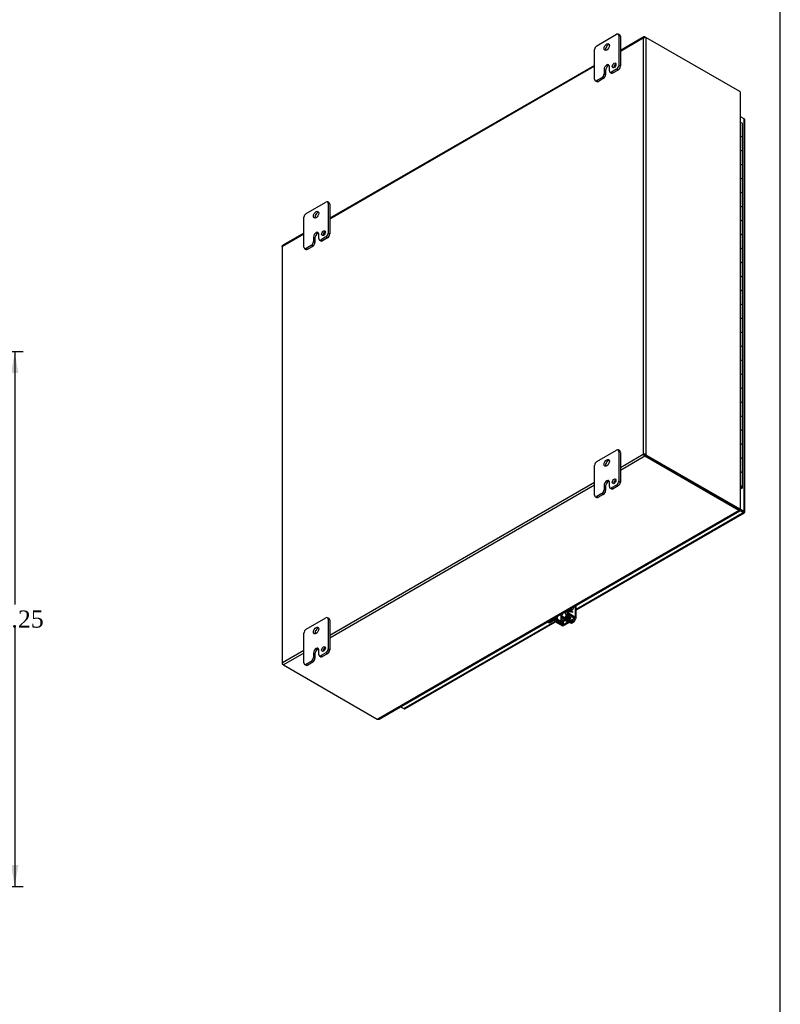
# Model space of a CAD drawing. Header units: inches. Extents: x 1 to 240, y -1 to 159.
# Tile 74 of 77: x 195 to 240, y 58 to 115. Entities that reach past the tile are written whole.
import ezdxf
from ezdxf.enums import TextEntityAlignment as Align

# ---------------------------------------------------------------- set-up
doc = ezdxf.new("R2010")
doc.units = ezdxf.units.IN
doc.header["$MEASUREMENT"] = 0
for name, color, linetype in [('COM42667', 7, 'Continuous'), ('COM42780', 7, 'Continuous'), ('COM48601', 7, 'Continuous'), ('COM70726-3', 7, 'Continuous'), ('Default', 7, 'Continuous'), ('FET07720', 7, 'Continuous'), ('HNG10620-26B', 7, 'Continuous'), ('HNG10620-26C', 7, 'Continuous'), ('HNG10620-26P', 7, 'Continuous'), ('PKT99', 7, 'Continuous'), ('SCC19011', 7, 'Continuous'), ('SPR20265', 7, 'Continuous'), ('WAF25035', 7, 'Continuous')]:
    doc.layers.add(name, color=color, linetype=linetype)
doc.styles.add('SEACAD_Times_New_Roman', font='times.ttf')
doc.dimstyles.new('HAMMOND_(STH_-_240x160)', dxfattribs={"dimtxt": 1, "dimasz": 1.25, "dimexe": 0.5, "dimexo": 0.5, "dimgap": 0.25, "dimtad": 0, "dimtih": 1, "dimtoh": 1, "dimlfac": 0.125, "dimzin": 0, "dimdsep": 46, "dimtxsty": 'SEACAD_Times_New_Roman', "dimblk1": '_SE_FILLED', "dimblk2": '_SE_FILLED', "dimsah": 1, "dimcen": 0.5, "dimadec": 0, "dimazin": 0, "dimtfac": 0.8, "dimtofl": 0, "dimtmove": 0, "dimatfit": 3, "dimfxl": 1, "dimtolj": 1, "dimtzin": 0, "dimarcsym": 0})

# ---------------------------------------------------------------- blocks, each defined once
blk = doc.blocks.new('SE1')
at = {"layer": 'COM42667', "color": 7, "linetype": 'Continuous'}
for p, q in [((227.299, 80.621), (227.28, 80.632)), ((227.299, 80.594), (227.299, 80.621)), ((227.319, 80.582), (227.299, 80.594)), ((227.319, 80.655), (227.319, 80.635)), ((227.319, 80.655), (227.319, 80.634)), ((227.319, 80.635), (227.399, 80.589)), ((227.319, 80.634), (227.319, 80.635)), ((227.319, 80.634), (227.398, 80.588)), ((227.434, 80.544), (227.319, 80.61)), ((227.319, 80.61), (227.319, 80.582)), ((227.319, 80.609), (227.319, 80.61)), ((227.319, 80.609), (227.319, 80.583)), ((227.399, 80.589), (227.342, 80.668)), ((227.354, 80.675), (227.434, 80.564)), ((227.354, 80.675), (227.433, 80.564)), ((227.398, 80.588), (227.399, 80.589)), ((227.433, 80.564), (227.434, 80.564)), ((227.433, 80.564), (227.433, 80.544)), ((227.434, 80.564), (227.434, 80.544)), ((227.598, 80.288), (227.598, 80.945)), ((227.64, 80.23), (227.64, 80.969)), ((226.492, 80.043), (226.424, 80.004)), ((226.766, 79.807), (226.424, 80.004)), ((226.833, 79.846), (226.492, 80.043)), ((226.833, 79.994), (226.833, 79.846)), ((227.531, 80.21), (226.901, 79.846)), ((226.901, 79.846), (226.901, 80.024)), ((227.598, 80.171), (226.968, 79.807)), ((227.257, 80.485), (227.19, 80.446)), ((227.19, 80.446), (227.531, 80.249)), ((227.257, 80.485), (227.598, 80.288)), ((227.531, 80.249), (227.531, 80.21))]:
    blk.add_line(p, q, dxfattribs=at)
for centre, major_axis, start_param, end_param in [((227.19, 80.548), (0.063, -0.108), 4.489942, 5.497787), ((227.257, 80.587), (-0.062, 0.108), 1.348349, 2.356194), ((226.424, 80.106), (0.063, -0.108), 4.489942, 5.497787), ((226.492, 80.145), (-0.062, 0.108), 1.365726, 2.356194), ((227.216, 80.264), (0.07, 0.122), 3.936158, 4.423993), ((227.497, 80.23), (-0.048, 0), 2.356194, 3.926991), ((227.497, 80.23), (-0.143, 0), 2.356194, 3.926991), ((226.867, 79.866), (-0.143, 0), 0.785398, 2.356194), ((226.867, 79.866), (-0.048, 0), 0.785398, 2.356194)]:
    blk.add_ellipse(centre, major_axis=major_axis, ratio=0.57735, start_param=start_param, end_param=end_param, dxfattribs=at)
at = {"layer": 'COM42780', "color": 7, "linetype": 'Continuous'}
for p, q in [((226.992, 80.595), (226.992, 80.509)), ((227.297, 80.72), (227.034, 80.568)), ((227.034, 80.619), (227.034, 80.568)), ((227.1, 80.529), (227.1, 80.49)), ((227.364, 80.681), (227.101, 80.529)), ((227.364, 80.681), (227.297, 80.72)), ((225.955, 79.997), (226.015, 79.962)), ((226.337, 80.165), (226.073, 80.013)), ((226.073, 80.013), (226.14, 79.974)), ((226.404, 80.126), (226.14, 79.974)), ((226.337, 80.217), (226.337, 80.165)), ((226.679, 80.011), (226.471, 80.127)), ((226.537, 80.332), (226.537, 80.166)), ((226.745, 80.05), (226.537, 80.166)), ((226.745, 80.395), (226.745, 80.05)), ((226.812, 80.356), (226.812, 80.05)), ((227.232, 80.293), (226.812, 80.05)), ((226.858, 80.246), (226.907, 80.217)), ((227.3, 80.254), (226.88, 80.012)), ((227.032, 80.452), (227.233, 80.332)), ((227.1, 80.49), (227.301, 80.37)), ((227.232, 80.332), (227.232, 80.293)), ((227.301, 80.382), (227.301, 80.37)), ((227.341, 80.312), (227.341, 80.359))]:
    blk.add_line(p, q, dxfattribs=at)
for centre, major_axis, start_param, end_param in [((226.955, 80.415), (-0.097, -0.169), 3.658319, 4.036436), ((227.135, 80.509), (0.143, 0), 2.356194, 3.909538), ((227.135, 80.509), (0.048, 0), 2.356194, 3.909538), ((227.297, 80.924), (-0.125, -0.217), 0.785398, 1.512746), ((227.364, 80.885), (0.125, 0.217), 3.926991, 5.122069), ((226.073, 80.217), (0.125, 0.217), 3.199643, 3.926991), ((226.14, 80.178), (0.125, 0.217), 3.141593, 3.926991), ((226.438, 80.107), (0.143, 0), 0.802851, 2.356194), ((226.438, 80.107), (0.048, 0), 0.802851, 2.356194), ((226.778, 80.07), (0.143, 0), 3.944444, 5.497787), ((226.778, 80.07), (0.048, 0), 3.944444, 5.497787), ((226.955, 80.415), (-0.097, -0.169), 5.388342, 6.283185), ((226.955, 80.415), (-0.097, -0.169), 0, 1.937133), ((227.022, 80.376), (0.098, 0.169), 3.906326, 5.072215), ((227.198, 80.312), (-0.048, 0), 2.356194, 3.909538), ((227.198, 80.312), (-0.143, 0), 2.356194, 3.909538)]:
    blk.add_ellipse(centre, major_axis=major_axis, ratio=0.57735, start_param=start_param, end_param=end_param, dxfattribs=at)
at = {"layer": 'COM48601', "color": 7, "linetype": 'Continuous'}
for p, q in [((237.452, 109.386), (237.247, 109.505)), ((237.452, 86.475), (237.452, 109.386)), ((237.484, 86.431), (237.484, 109.342)), ((227.64, 80.751), (237.401, 86.386)), ((227.64, 80.714), (237.455, 86.381)), ((236.92, 86.705), (236.919, 86.705)), ((236.935, 86.696), (236.935, 86.696)), ((237.181, 86.573), (237.401, 86.445)), ((237.401, 86.445), (237.181, 86.573)), ((237.401, 86.386), (237.184, 86.512)), ((237.247, 86.593), (237.452, 86.475)), ((237.401, 86.445), (237.401, 86.445)), ((237.401, 86.445), (237.401, 86.445)), ((237.401, 86.445), (237.452, 86.416)), ((237.473, 86.404), (237.401, 86.445)), ((237.473, 86.404), (237.401, 86.445)), ((217.571, 74.938), (226.392, 80.03)), ((217.625, 74.932), (226.418, 80.008)), ((217.382, 75.047), (217.571, 74.938))]:
    blk.add_line(p, q, dxfattribs=at)
for centre, major_axis, ratio, start_param, end_param in [((237.376, 109.342), (-0.108, 0), 0.57735, 3.141593, 3.926991), ((237.376, 86.46), (-0.036, 0.0207), 0.000948, 2.356741, 3.927537), ((237.376, 86.46), (-0.036, 0.0208), 0.000948, 2.355648, 3.926445), ((237.401, 86.475), (-0.054, 0.0935), 0.57735, 2.356194, 3.587154), ((237.376, 86.431), (-0.108, 0), 0.57735, 2.696031, 3.926991), ((237.376, 86.46), (0.108, -0.062), 0.000948, -0.784852, -0.445015), ((237.376, 86.46), (0.108, -0.062), 0.000948, 0.445015, 0.784852), ((217.571, 75.026), (-0.054, 0.0935), 0.57735, 2.356194, 3.141593)]:
    blk.add_ellipse(centre, major_axis=major_axis, ratio=ratio, start_param=start_param, end_param=end_param, dxfattribs=at)
at = {"layer": 'COM70726-3', "color": 7, "linetype": 'Continuous'}
for p, q in [((231.592, 114.175), (230.221, 113.383)), ((230.221, 113.346), (231.559, 114.119)), ((231.559, 114.119), (231.559, 89.8)), ((231.638, 114.187), (231.646, 114.15)), ((231.66, 114.177), (231.711, 114.148)), ((237.192, 110.984), (231.711, 114.148)), ((231.711, 114.148), (231.711, 89.771)), ((228.718, 112.515), (213.25, 103.585)), ((213.25, 103.548), (228.718, 112.479)), ((237.215, 110.966), (237.215, 86.598)), ((237.247, 86.58), (237.247, 110.896)), ((210.498, 101.959), (211.748, 102.681)), ((211.748, 102.717), (210.509, 102.002)), ((210.466, 101.929), (210.466, 77.584)), ((210.498, 77.641), (210.498, 101.959)), ((230.221, 89.028), (231.559, 89.8)), ((231.609, 89.771), (231.559, 89.8)), ((231.638, 89.699), (231.652, 89.746)), ((231.652, 89.746), (231.651, 89.747)), ((231.653, 89.746), (231.651, 89.747)), ((231.652, 89.746), (231.66, 89.741)), ((231.685, 89.782), (231.653, 89.746)), ((231.653, 89.746), (231.66, 89.741)), ((231.66, 89.741), (237.141, 86.577)), ((237.141, 86.577), (231.66, 89.741)), ((231.711, 89.771), (237.192, 86.607)), ((231.66, 89.683), (230.221, 88.851)), ((237.141, 86.518), (231.66, 89.683)), ((213.25, 79.23), (228.718, 88.16)), ((228.718, 87.984), (213.25, 79.053)), ((237.16, 86.502), (216.057, 74.319)), ((216.134, 74.326), (237.192, 86.484)), ((237.141, 86.577), (237.192, 86.607)), ((237.141, 86.577), (237.141, 86.518)), ((237.16, 86.561), (237.16, 86.502)), ((237.164, 86.568), (237.215, 86.598)), ((237.182, 86.515), (237.173, 86.52)), ((237.176, 86.512), (237.19, 86.484)), ((237.215, 86.573), (237.206, 86.578)), ((237.215, 86.579), (237.246, 86.582)), ((210.498, 77.641), (211.748, 78.362)), ((211.748, 78.186), (210.549, 77.494)), ((210.479, 77.538), (210.515, 77.549)), ((210.549, 77.494), (210.498, 77.523)), ((210.549, 77.494), (216.03, 74.33))]:
    blk.add_line(p, q, dxfattribs=at)
for centre, radius, start, end in [((237.165, 110.901), 0.082, 6.76975, 51.67913), ((237.124, 110.896), 0.123, 359.57127, 6.71359), ((237.222, 86.569), 0.0906, 226.83678, 248.83089), ((237.353, 86.594), 0.195, 191.48895, 204.77784), ((237.232, 86.385), 0.195, 95.22216, 108.51105), ((237.189, 86.511), 0.0906, 51.16901, 73.16328), ((216.087, 74.395), 0.082, 248.32087, 293.23025), ((216.071, 74.432), 0.123, 293.28642, 300.42873)]:
    blk.add_arc(centre, radius, start, end, dxfattribs=at)
for centre, major_axis, ratio, start_param, end_param in [((231.635, 114.075), (0.076, 0.132), 0.578244, 1.255279, 1.571573), ((231.635, 114.075), (0.076, 0.132), 0.578244, 1.253725, 1.570019), ((231.66, 114.089), (-0.054, 0.0935), 0.57735, 5.497787, 5.796435), ((231.635, 114.104), (0.108, 0), 0.57735, 0.785398, 1.084046), ((237.192, 110.902), (-0.05, 0.0866), 0.57735, 5.158396, 5.497787), ((210.574, 101.915), (-0.108, 0.062), 0.001341, 0.468332, 0.784626), ((210.574, 101.915), (-0.108, 0.062), 0.001341, -0.784626, -0.468332), ((231.635, 89.756), (-0.108, 0.062), 0.001341, 0.784626, 1.100921), ((231.635, 89.756), (-0.108, 0.062), 0.001341, -1.100921, -0.784626), ((231.635, 89.756), (-0.0359, 0.0208), 0.001341, 0.784626, 1.341136), ((231.635, 89.756), (-0.036, 0.0207), 0.001341, -1.341136, -0.784626), ((231.635, 89.756), (0.0359, -0.0208), 0.001341, -1.097034, -0.78617), ((231.635, 89.756), (0.036, -0.0207), 0.001341, 0.78617, 1.097034), ((231.635, 89.727), (0.108, 0), 0.57735, 0.785398, 1.084046), ((231.66, 89.771), (0.054, -0.0935), 0.57735, 5.199139, 5.497787), ((237.141, 86.659), (0.05, -0.0866), 0.57735, 5.497787, 5.837178), ((237.07, 86.536), (0.1, 0), 0.57735, 0.446007, 0.785398), ((237.07, 86.478), (0.1, 0), 0.57735, 0.446007, 0.785398), ((237.192, 86.688), (0.05, -0.0866), 0.57735, 5.497787, 5.837178), ((210.574, 77.597), (-0.076, -0.132), 0.578244, 4.711612, 5.027907), ((210.574, 77.597), (-0.076, -0.132), 0.578244, 4.713166, 5.02946), ((210.574, 77.568), (-0.108, 0), 0.57735, 0.48675, 0.785398), ((210.549, 77.582), (0.054, -0.0935), 0.57735, 5.199139, 5.497787), ((216.1, 74.371), (-0.1, 0), 0.57735, 0.785398, 1.124789)]:
    blk.add_ellipse(centre, major_axis=major_axis, ratio=ratio, start_param=start_param, end_param=end_param, dxfattribs=at)
for points, knots in [([(231.638, 114.187), (231.633, 114.185), (231.628, 114.185), (231.62, 114.183), (231.616, 114.182), (231.608, 114.181), (231.604, 114.18), (231.598, 114.177), (231.595, 114.176), (231.588, 114.172), (231.584, 114.169), (231.583, 114.164), (231.582, 114.163), (231.583, 114.16), (231.584, 114.158), (231.586, 114.158)], [0, 0, 0, 0, 0.125, 0.125, 0.25, 0.25, 0.375, 0.375, 0.5, 0.5, 0.75, 0.75, 0.875, 0.875, 1, 1, 1, 1]), ([(231.586, 114.158), (231.589, 114.156), (231.592, 114.154), (231.6, 114.152), (231.604, 114.152), (231.613, 114.15), (231.618, 114.15), (231.627, 114.15), (231.632, 114.15), (231.646, 114.15), (231.655, 114.15), (231.668, 114.152), (231.672, 114.153), (231.68, 114.155), (231.683, 114.157), (231.685, 114.159)], [0, 0, 0, 0, 0.125, 0.125, 0.25, 0.25, 0.375, 0.375, 0.5, 0.5, 0.75, 0.75, 0.875, 0.875, 1, 1, 1, 1]), ([(210.466, 101.928), (210.466, 101.933), (210.468, 101.939), (210.471, 101.95), (210.472, 101.954), (210.475, 101.962), (210.477, 101.966), (210.478, 101.971)], [0.5131353, 0.5131353, 0.5131353, 0.5131353, 0.75, 0.75, 0.875, 0.875, 1, 1, 1, 1]), ([(210.478, 101.971), (210.481, 101.975), (210.484, 101.978), (210.49, 101.985), (210.493, 101.988), (210.498, 101.993), (210.5, 101.996), (210.505, 102), (210.507, 102.001), (210.509, 102.003)], [0, 0, 0, 0, 0.125, 0.125, 0.25, 0.25, 0.375, 0.375, 0.4863367, 0.4863367, 0.4863367, 0.4863367]), ([(231.586, 89.784), (231.584, 89.78), (231.583, 89.775), (231.582, 89.766), (231.583, 89.761), (231.584, 89.752), (231.585, 89.747), (231.588, 89.738), (231.59, 89.734), (231.598, 89.722), (231.604, 89.715), (231.616, 89.707), (231.62, 89.704), (231.628, 89.701), (231.633, 89.7), (231.638, 89.699)], [0, 0, 0, 0, 0.125, 0.125, 0.25, 0.25, 0.375, 0.375, 0.5, 0.5, 0.75, 0.75, 0.875, 0.875, 1, 1, 1, 1]), ([(231.685, 89.782), (231.683, 89.786), (231.68, 89.789), (231.672, 89.795), (231.668, 89.798), (231.659, 89.801), (231.655, 89.803), (231.646, 89.805), (231.641, 89.806), (231.627, 89.806), (231.617, 89.804), (231.604, 89.799), (231.6, 89.797), (231.592, 89.791), (231.589, 89.788), (231.586, 89.784)], [0, 0, 0, 0, 0.125, 0.125, 0.25, 0.25, 0.375, 0.375, 0.5, 0.5, 0.75, 0.75, 0.875, 0.875, 1, 1, 1, 1]), ([(231.627, 89.761), (231.626, 89.758), (231.626, 89.755), (231.629, 89.749), (231.632, 89.748), (231.637, 89.746), (231.64, 89.745), (231.646, 89.745), (231.649, 89.746), (231.651, 89.747)], [0, 0, 0, 0, 0.25, 0.25, 0.5, 0.5, 0.75, 0.75, 1, 1, 1, 1]), ([(231.651, 89.747), (231.651, 89.749), (231.65, 89.752), (231.647, 89.757), (231.645, 89.759), (231.641, 89.763), (231.638, 89.764), (231.632, 89.764), (231.629, 89.763), (231.627, 89.761)], [0, 0, 0, 0, 0.25, 0.25, 0.5, 0.5, 0.75, 0.75, 1, 1, 1, 1]), ([(237.16, 86.561), (237.161, 86.561), (237.161, 86.559), (237.162, 86.557), (237.162, 86.556), (237.162, 86.554), (237.162, 86.553), (237.161, 86.551), (237.16, 86.55), (237.159, 86.549), (237.159, 86.549)], [0, 0, 0, 0, 0.113631, 0.230199, 0.349926, 0.472979, 0.599472, 0.729469, 0.862987, 1, 1, 1, 1]), ([(237.19, 86.484), (237.193, 86.483), (237.194, 86.486), (237.192, 86.497), (237.188, 86.505), (237.182, 86.515)], [0, 0, 0, 0, 0.5, 0.5, 1, 1, 1, 1]), ([(237.215, 86.573), (237.227, 86.572), (237.236, 86.573), (237.247, 86.577), (237.248, 86.579), (237.246, 86.582)], [0, 0, 0, 0, 0.5, 0.5, 1, 1, 1, 1]), ([(210.478, 77.598), (210.477, 77.599), (210.475, 77.599), (210.472, 77.598), (210.471, 77.597), (210.469, 77.595), (210.468, 77.593), (210.467, 77.589), (210.466, 77.586), (210.467, 77.578), (210.468, 77.571), (210.472, 77.56), (210.473, 77.556), (210.476, 77.547), (210.478, 77.543), (210.479, 77.538)], [0, 0, 0, 0, 0.125, 0.125, 0.25, 0.25, 0.375, 0.375, 0.5, 0.5, 0.75, 0.75, 0.875, 0.875, 1, 1, 1, 1]), ([(210.527, 77.511), (210.527, 77.514), (210.527, 77.518), (210.525, 77.525), (210.524, 77.529), (210.521, 77.537), (210.519, 77.542), (210.515, 77.55), (210.513, 77.554), (210.506, 77.566), (210.5, 77.574), (210.493, 77.585), (210.49, 77.588), (210.484, 77.594), (210.481, 77.596), (210.478, 77.598)], [0, 0, 0, 0, 0.125, 0.125, 0.25, 0.25, 0.375, 0.375, 0.5, 0.5, 0.75, 0.75, 0.875, 0.875, 1, 1, 1, 1])]:
    blk.add_open_spline(points, degree=3, knots=knots, dxfattribs=at)
for points in [[(231.627, 89.761), (231.614, 89.768), (231.6, 89.776), (231.586, 89.784)], [(231.627, 89.761), (231.615, 89.768), (231.6, 89.776), (231.586, 89.784)]]:
    blk.add_open_spline(points, degree=3, dxfattribs=at)
at = {"layer": 'FET07720', "color": 7, "linetype": 'Continuous'}
for p, q in [((228.851, 113.664), (230, 114.328)), ((230.182, 114.286), (230.093, 114.337)), ((230.132, 114.251), (230.132, 112.516)), ((230.221, 114.2), (230.132, 114.251)), ((230.221, 114.2), (230.221, 112.465)), ((228.718, 111.699), (228.718, 113.434)), ((229.271, 112.274), (229.271, 112.019)), ((229.271, 112.274), (229.359, 112.223)), ((229.359, 112.223), (229.359, 111.968)), ((229.426, 112.541), (229.425, 112.541)), ((229.425, 112.541), (229.514, 112.49)), ((229.426, 112.541), (229.514, 112.49)), ((229.514, 112.49), (229.514, 112.49)), ((229.58, 112.197), (229.58, 112.452)), ((230, 112.286), (229.712, 112.12)), ((230.088, 112.235), (229.801, 112.069)), ((230.088, 112.235), (230, 112.286)), ((230.132, 112.516), (230.221, 112.465)), ((228.757, 111.614), (228.845, 111.563)), ((229.138, 111.789), (228.851, 111.623)), ((228.851, 111.623), (228.939, 111.572)), ((229.227, 111.738), (228.939, 111.572)), ((229.227, 111.738), (229.138, 111.789)), ((229.271, 112.019), (229.359, 111.968)), ((229.619, 112.111), (229.707, 112.06)), ((229.712, 112.12), (229.801, 112.069)), ((211.88, 103.866), (213.029, 104.53)), ((213.211, 104.488), (213.123, 104.539)), ((213.162, 104.453), (213.162, 102.718)), ((213.25, 104.402), (213.162, 104.453)), ((213.25, 104.402), (213.25, 102.667)), ((211.748, 101.901), (211.748, 103.637)), ((212.3, 102.476), (212.3, 102.221)), ((212.3, 102.476), (212.389, 102.425)), ((212.389, 102.425), (212.389, 102.17)), ((212.455, 102.743), (212.455, 102.743)), ((212.455, 102.743), (212.543, 102.692)), ((212.455, 102.743), (212.543, 102.692)), ((212.543, 102.692), (212.543, 102.692)), ((212.609, 102.399), (212.609, 102.654)), ((213.029, 102.488), (212.742, 102.322)), ((213.118, 102.437), (212.83, 102.271)), ((213.118, 102.437), (213.029, 102.488)), ((213.162, 102.718), (213.25, 102.667)), ((211.786, 101.816), (211.875, 101.765)), ((212.168, 101.991), (211.88, 101.825)), ((211.88, 101.825), (211.968, 101.774)), ((212.256, 101.94), (211.968, 101.774)), ((212.256, 101.94), (212.168, 101.991)), ((212.3, 102.221), (212.389, 102.17)), ((212.648, 102.313), (212.736, 102.262)), ((212.742, 102.322), (212.83, 102.271)), ((228.851, 89.373), (230, 90.037)), ((230.182, 89.995), (230.093, 90.046)), ((230.132, 89.96), (230.132, 88.225)), ((230.221, 89.909), (230.132, 89.96)), ((230.221, 89.909), (230.221, 88.174)), ((228.718, 87.409), (228.718, 89.144)), ((229.426, 88.25), (229.425, 88.25)), ((229.425, 88.25), (229.514, 88.199)), ((229.426, 88.25), (229.514, 88.199)), ((229.514, 88.199), (229.514, 88.199)), ((229.58, 87.906), (229.58, 88.161)), ((230.132, 88.225), (230.221, 88.174)), ((229.138, 87.498), (228.851, 87.332)), ((229.227, 87.447), (228.939, 87.281)), ((229.227, 87.447), (229.138, 87.498)), ((229.271, 87.983), (229.271, 87.728)), ((229.271, 87.983), (229.359, 87.932)), ((229.271, 87.728), (229.359, 87.677)), ((229.359, 87.932), (229.359, 87.677)), ((229.619, 87.82), (229.707, 87.769)), ((230, 87.996), (229.712, 87.83)), ((229.712, 87.83), (229.801, 87.779)), ((230.088, 87.944), (229.801, 87.779)), ((230.088, 87.944), (230, 87.996)), ((228.757, 87.323), (228.845, 87.272)), ((228.851, 87.332), (228.939, 87.281)), ((211.88, 79.575), (213.029, 80.239)), ((213.211, 80.197), (213.123, 80.248)), ((213.162, 80.162), (213.162, 78.427)), ((213.25, 80.111), (213.162, 80.162)), ((213.25, 80.111), (213.25, 78.376)), ((211.748, 77.611), (211.748, 79.346)), ((212.455, 78.452), (212.455, 78.452)), ((212.455, 78.452), (212.543, 78.401)), ((212.455, 78.452), (212.543, 78.401)), ((212.543, 78.401), (212.543, 78.401)), ((212.609, 78.108), (212.609, 78.363)), ((213.162, 78.427), (213.25, 78.376)), ((212.168, 77.7), (211.88, 77.534)), ((212.256, 77.649), (211.968, 77.483)), ((212.256, 77.649), (212.168, 77.7)), ((212.3, 78.185), (212.3, 77.93)), ((212.3, 78.185), (212.389, 78.134)), ((212.3, 77.93), (212.389, 77.879)), ((212.389, 78.134), (212.389, 77.879)), ((212.648, 78.022), (212.736, 77.971)), ((213.029, 78.198), (212.742, 78.032)), ((212.742, 78.032), (212.83, 77.981)), ((213.118, 78.147), (212.83, 77.981)), ((213.118, 78.147), (213.029, 78.198)), ((211.786, 77.525), (211.875, 77.474)), ((211.88, 77.534), (211.968, 77.483))]:
    blk.add_line(p, q, dxfattribs=at)
for centre, major_axis, start_param, end_param in [((230, 114.174), (-0.094, -0.162), 2.356194, 3.926991), ((230.088, 114.123), (-0.094, -0.162), 2.356194, 3.141593), ((228.851, 113.511), (0.094, 0.162), 0.785398, 2.356194), ((229.514, 113.537), (0.109, 0.189), 0.415952, 2.725641), ((229.425, 112.363), (0.109, 0.189), 0.785398, 2.356194), ((229.514, 112.312), (0.109, 0.189), 0.785398, 2.356194), ((229.426, 112.363), (-0.109, -0.189), 2.356194, 3.926991), ((229.514, 112.312), (-0.109, -0.189), 3.559065, 3.926991), ((229.712, 112.273), (0.094, 0.162), 2.356194, 3.926991), ((229.944, 112.459), (0.078, 0.135), 0.601264, 2.540328), ((230, 112.439), (-0.094, -0.162), 0.785398, 2.356194), ((230.088, 112.388), (0.094, 0.162), 3.926991, 5.497787), ((228.851, 111.776), (0.094, 0.162), 2.356194, 3.926991), ((229.138, 111.942), (-0.094, -0.162), 0.785398, 2.356194), ((229.227, 111.891), (0.094, 0.162), 3.926991, 5.497787), ((229.801, 112.222), (0.094, 0.162), 3.141593, 3.926991), ((228.939, 111.725), (0.094, 0.162), 3.141593, 3.926991), ((213.029, 104.376), (-0.094, -0.162), 2.356194, 3.926991), ((213.118, 104.325), (-0.094, -0.162), 2.356194, 3.141593), ((211.88, 103.713), (0.094, 0.162), 0.785398, 2.356194), ((212.543, 103.739), (0.109, 0.189), 0.415952, 2.725641), ((212.455, 102.565), (0.109, 0.189), 0.785398, 2.356194), ((212.543, 102.514), (0.109, 0.189), 0.785398, 2.356194), ((212.455, 102.565), (-0.109, -0.189), 2.356194, 3.926991), ((212.543, 102.514), (-0.109, -0.189), 3.559065, 3.926991), ((212.742, 102.475), (0.094, 0.162), 2.356194, 3.926991), ((212.974, 102.661), (0.078, 0.135), 0.601264, 2.540328), ((213.029, 102.641), (-0.094, -0.162), 0.785398, 2.356194), ((213.118, 102.59), (0.094, 0.162), 3.926991, 5.497787), ((211.88, 101.978), (0.094, 0.162), 2.356194, 3.926991), ((212.168, 102.144), (-0.094, -0.162), 0.785398, 2.356194), ((212.256, 102.093), (0.094, 0.162), 3.926991, 5.497787), ((212.83, 102.424), (0.094, 0.162), 3.141593, 3.926991), ((211.968, 101.927), (0.094, 0.162), 3.141593, 3.926991), ((230, 89.884), (-0.094, -0.162), 2.356194, 3.926991), ((230.088, 89.833), (-0.094, -0.162), 2.356194, 3.141593), ((228.851, 89.22), (0.094, 0.162), 0.785398, 2.356194), ((229.514, 89.246), (0.109, 0.189), 0.415952, 2.725641), ((229.425, 88.072), (0.109, 0.189), 0.785398, 2.356194), ((229.514, 88.021), (0.109, 0.189), 0.785398, 2.356194), ((229.426, 88.072), (-0.109, -0.189), 2.356194, 3.926991), ((229.514, 88.021), (-0.109, -0.189), 3.559065, 3.926991), ((229.944, 88.168), (0.078, 0.135), 0.601264, 2.540328), ((230, 88.149), (-0.094, -0.162), 0.785398, 2.356194), ((230.088, 88.098), (0.094, 0.162), 3.926991, 5.497787), ((229.138, 87.651), (-0.094, -0.162), 0.785398, 2.356194), ((229.227, 87.6), (0.094, 0.162), 3.926991, 5.497787), ((229.712, 87.983), (0.094, 0.162), 2.356194, 3.926991), ((229.801, 87.932), (0.094, 0.162), 3.141593, 3.926991), ((228.851, 87.485), (0.094, 0.162), 2.356194, 3.926991), ((228.939, 87.434), (0.094, 0.162), 3.141593, 3.926991), ((213.029, 80.086), (-0.094, -0.162), 2.356194, 3.926991), ((213.118, 80.035), (-0.094, -0.162), 2.356194, 3.141593), ((211.88, 79.422), (0.094, 0.162), 0.785398, 2.356194), ((212.543, 79.448), (0.109, 0.189), 0.415952, 2.725641), ((212.455, 78.274), (0.109, 0.189), 0.785398, 2.356194), ((212.543, 78.223), (0.109, 0.189), 0.785398, 2.356194), ((212.455, 78.274), (-0.109, -0.189), 2.356194, 3.926991), ((212.543, 78.223), (-0.109, -0.189), 3.559065, 3.926991), ((212.974, 78.37), (0.078, 0.135), 0.601264, 2.540328), ((213.029, 78.351), (-0.094, -0.162), 0.785398, 2.356194), ((213.118, 78.3), (0.094, 0.162), 3.926991, 5.497787), ((212.168, 77.853), (-0.094, -0.162), 0.785398, 2.356194), ((212.256, 77.802), (0.094, 0.162), 3.926991, 5.497787), ((212.742, 78.185), (0.094, 0.162), 2.356194, 3.926991), ((212.83, 78.134), (0.094, 0.162), 3.141593, 3.926991), ((211.88, 77.687), (0.094, 0.162), 2.356194, 3.926991), ((211.968, 77.636), (0.094, 0.162), 3.141593, 3.926991)]:
    blk.add_ellipse(centre, major_axis=major_axis, ratio=0.57735, start_param=start_param, end_param=end_param, dxfattribs=at)
for centre, major_axis in [((229.425, 113.588), (0.109, 0.189)), ((229.856, 112.51), (0.078, 0.135)), ((212.455, 103.79), (0.109, 0.189)), ((212.886, 102.712), (0.078, 0.135)), ((229.425, 89.297), (0.109, 0.189)), ((229.856, 88.219), (0.078, 0.135)), ((212.455, 79.499), (0.109, 0.189)), ((212.886, 78.421), (0.078, 0.135))]:
    blk.add_ellipse(centre, major_axis=major_axis, ratio=0.57735, dxfattribs=at)
at = {"layer": 'HNG10620-26B', "color": 7, "linetype": 'Continuous'}
for p, q in [((237.364, 107.458), (237.364, 108.275)), ((237.364, 105.825), (237.364, 106.642)), ((237.364, 104.192), (237.364, 105.009)), ((237.364, 102.559), (237.364, 103.376)), ((237.364, 100.926), (237.364, 101.743)), ((237.364, 99.293), (237.364, 100.11)), ((237.364, 97.66), (237.364, 98.477)), ((237.364, 96.027), (237.364, 96.844)), ((237.364, 94.394), (237.364, 95.211)), ((237.364, 92.762), (237.364, 93.578)), ((237.364, 91.129), (237.364, 91.945)), ((237.364, 89.496), (237.364, 90.312)), ((237.364, 87.863), (237.364, 88.679))]:
    blk.add_line(p, q, dxfattribs=at)
for centre, major_axis, start_param, end_param in [((237.21, 108.275), (-0.154, 0), 3.141593, 4.468599), ((237.21, 107.458), (-0.154, 0), 3.141593, 4.468599), ((237.21, 106.642), (-0.154, 0), 3.141593, 4.468599), ((237.21, 105.825), (-0.154, 0), 3.141593, 4.468599), ((237.21, 105.009), (-0.154, 0), 3.141593, 4.468599), ((237.21, 104.192), (-0.154, 0), 3.141593, 4.468599), ((237.21, 103.376), (-0.154, 0), 3.141593, 4.468599), ((237.21, 102.559), (-0.154, 0), 3.141593, 4.468599), ((237.21, 101.743), (-0.154, 0), 3.141593, 4.468599), ((237.21, 100.926), (-0.154, 0), 3.141593, 4.468599), ((237.21, 100.11), (-0.154, 0), 3.141593, 4.468599), ((237.21, 99.293), (-0.154, 0), 3.141593, 4.468599), ((237.21, 98.477), (-0.154, 0), 3.141593, 4.468599), ((237.21, 97.66), (-0.154, 0), 3.141593, 4.468599), ((237.21, 96.844), (-0.154, 0), 3.141593, 4.468599), ((237.21, 96.027), (-0.154, 0), 3.141593, 4.468599), ((237.21, 95.211), (-0.154, 0), 3.141593, 4.468599), ((237.21, 94.394), (-0.154, 0), 3.141593, 4.468599), ((237.21, 93.578), (-0.154, 0), 3.141593, 4.468599), ((237.21, 92.762), (-0.154, 0), 3.141593, 4.468599), ((237.21, 91.945), (-0.154, 0), 3.141593, 4.468599), ((237.21, 91.129), (-0.154, 0), 3.141593, 4.468599), ((237.21, 90.312), (-0.154, 0), 3.141593, 4.468599), ((237.21, 89.496), (-0.154, 0), 3.141593, 4.468599), ((237.21, 88.679), (-0.154, 0), 3.141593, 4.468599), ((237.21, 87.863), (-0.154, 0), 1.814586, 4.468599), ((237.21, 87.863), (-0.0938, 0), 1.977808, 4.305377)]:
    blk.add_ellipse(centre, major_axis=major_axis, ratio=0.57735, start_param=start_param, end_param=end_param, dxfattribs=at)
at = {"layer": 'HNG10620-26C', "color": 7, "linetype": 'Continuous'}
for p, q in [((237.364, 108.275), (237.364, 109.091)), ((237.364, 106.642), (237.364, 107.458)), ((237.364, 105.009), (237.364, 105.825)), ((237.364, 103.376), (237.364, 104.192)), ((237.364, 101.743), (237.364, 102.559)), ((237.364, 100.11), (237.364, 100.926)), ((237.364, 98.477), (237.364, 99.293)), ((237.364, 96.844), (237.364, 97.66)), ((237.364, 95.211), (237.364, 96.027)), ((237.364, 93.578), (237.364, 94.394)), ((237.364, 91.945), (237.364, 92.762)), ((237.364, 90.312), (237.364, 91.129)), ((237.364, 88.679), (237.364, 89.496))]:
    blk.add_line(p, q, dxfattribs=at)
for centre in [(237.21, 109.091), (237.21, 108.275), (237.21, 107.458), (237.21, 106.642), (237.21, 105.825), (237.21, 105.009), (237.21, 104.192), (237.21, 103.376), (237.21, 102.559), (237.21, 101.743), (237.21, 100.926), (237.21, 100.11), (237.21, 99.293), (237.21, 98.477), (237.21, 97.66), (237.21, 96.844), (237.21, 96.027), (237.21, 95.211), (237.21, 94.394), (237.21, 93.578), (237.21, 92.762), (237.21, 91.945), (237.21, 91.129), (237.21, 90.312), (237.21, 89.496), (237.21, 88.679)]:
    blk.add_ellipse(centre, major_axis=(0.154, 0), ratio=0.57735, start_param=0, end_param=1.327006, dxfattribs=at)
at = {"layer": 'HNG10620-26P', "color": 7, "linetype": 'Continuous'}
blk.add_ellipse((237.21, 87.863), major_axis=(-0.0938, 0), ratio=0.57735, start_param=1.977808, end_param=4.305377, dxfattribs=at)
at = {"layer": 'PKT99', "color": 7, "linetype": 'Continuous'}
for p, q in [((231.667, 89.738), (231.667, 89.737)), ((231.755, 89.687), (231.755, 89.686))]:
    blk.add_line(p, q, dxfattribs=at)
at = {"layer": 'SCC19011', "color": 7, "linetype": 'Continuous'}
for p, q in [((226.992, 80.534), (226.939, 80.565)), ((226.736, 80.4), (226.998, 80.249)), ((227.159, 80.156), (227.168, 80.151)), ((227.366, 79.913), (227.258, 79.975)), ((227.4, 80.01), (227.352, 79.982)), ((227.352, 79.982), (227.419, 79.944)), ((227.39, 79.985), (227.39, 80.005)), ((227.412, 79.973), (227.39, 79.985)), ((227.4, 80.01), (227.467, 79.971)), ((227.52, 80.002), (227.412, 80.064)), ((227.419, 79.944), (227.419, 79.96)), ((227.52, 80.002), (227.467, 79.971)), ((227.586, 80.164), (227.52, 80.002)), ((227.419, 79.944), (227.366, 79.913))]:
    blk.add_line(p, q, dxfattribs=at)
for centre, radius, start, end in [((227.403, 79.96), 0.0158, 2.85268, 56.62277), ((227.275, 80.226), 0.308, 340.1544, 347.37751)]:
    blk.add_arc(centre, radius, start, end, dxfattribs=at)
for start_param, end_param in [(0, 2.122642), (5.73134, 6.283185)]:
    blk.add_ellipse((226.797, 80.506), major_axis=(-0.061, -0.106), ratio=0.57735, start_param=start_param, end_param=end_param, dxfattribs=at)
at = {"layer": 'SPR20265', "color": 7, "linetype": 'Continuous'}
blk.add_ellipse((227.007, 80.221), major_axis=(0.0087, -0.0152), ratio=0.57735, start_param=3.221299, end_param=5.497787, dxfattribs=at)
for points, knots in [([(226.862, 80.248), (226.862, 80.246), (226.869, 80.225), (226.893, 80.19), (226.953, 80.176), (226.994, 80.194), (227.016, 80.206)], [0.96684152, 0.96684152, 0.96684152, 0.96684152, 0.96805859, 0.97795505, 0.9897125, 1, 1, 1, 1]), ([(227.018, 80.091), (227.027, 80.084), (227.051, 80.072), (227.102, 80.07), (227.169, 80.101), (227.234, 80.163), (227.267, 80.215), (227.281, 80.242)], [0.28260939, 0.28260939, 0.28260939, 0.28260939, 0.28865739, 0.29816075, 0.31030721, 0.32189923, 0.332692, 0.332692, 0.332692, 0.332692]), ([(227.152, 80.381), (227.145, 80.355), (227.124, 80.303), (227.074, 80.238), (227.036, 80.21), (227.019, 80.201)], [0.13189723, 0.13189723, 0.13189723, 0.13189723, 0.14304791, 0.15433912, 0.16559397, 0.16559397, 0.16559397, 0.16559397]), ([(227.032, 80.081), (227.045, 80.065), (227.077, 80.043), (227.137, 80.044), (227.199, 80.072), (227.261, 80.126), (227.315, 80.203), (227.348, 80.281), (227.357, 80.33), (227.359, 80.35)], [0.08932305, 0.08932305, 0.08932305, 0.08932305, 0.10114257, 0.11117005, 0.12094126, 0.13248111, 0.14368626, 0.15480888, 0.16269732, 0.16269732, 0.16269732, 0.16269732]), ([(227.034, 80.1), (227.038, 80.1), (227.062, 80.099), (227.111, 80.114), (227.161, 80.153), (227.187, 80.183), (227.192, 80.189)], [0.47494242, 0.47494242, 0.47494242, 0.47494242, 0.47679456, 0.48803535, 0.49967137, 0.50275428, 0.50275428, 0.50275428, 0.50275428]), ([(227.218, 80.206), (227.215, 80.201), (227.194, 80.174), (227.152, 80.133), (227.11, 80.112), (227.089, 80.108), (227.086, 80.108)], [0.67294712, 0.67294712, 0.67294712, 0.67294712, 0.67540584, 0.68703829, 0.69890798, 0.70138267, 0.70138267, 0.70138267, 0.70138267]), ([(227.296, 80.251), (227.286, 80.229), (227.26, 80.182), (227.209, 80.124), (227.156, 80.089), (227.126, 80.081), (227.113, 80.08), (227.113, 80.08)], [0.85043532, 0.85043532, 0.85043532, 0.85043532, 0.86048056, 0.87200154, 0.883089, 0.89198807, 0.89230266, 0.89230266, 0.89230266, 0.89230266])]:
    blk.add_open_spline(points, degree=3, knots=knots, dxfattribs=at)
at = {"layer": 'WAF25035', "color": 7, "linetype": 'Continuous'}
blk.add_ellipse((227.315, 80.207), major_axis=(0.125, 0.217), ratio=0.57735, start_param=3.707461, end_param=4.14652, dxfattribs=at)
blk = doc.blocks.new('DMBLK2266')
at = {"layer": 'Default', "linetype": 'Continuous'}
for points in [[(195.067, 94.545), (194.858, 95.795), (194.65, 94.545)], [(195.067, 65.795), (194.65, 65.795), (194.858, 64.545)]]:
    blk.add_hatch(color=7, dxfattribs=at).paths.add_polyline_path(points)
at = {"layer": 'Default', "color": 7, "linetype": 'Continuous'}
for p, q in [((187.049, 95.795), (195.358, 95.795)), ((194.858, 95.795), (194.858, 81.02)), ((194.858, 79.67), (194.858, 64.545)), ((187.049, 64.545), (195.358, 64.545))]:
    blk.add_line(p, q, dxfattribs=at)
at = {"layer": 'Default', "color": 7, "linetype": 'Continuous', "style": 'SEACAD_Times_New_Roman'}
blk.add_text('31.25', height=1, dxfattribs=at).set_placement((193.152, 80.67), align=Align.TOP_LEFT)
blk = doc.blocks.new('_SE_FILLED')
at = {"color": 0}
blk.add_line((0, 0), (-1, 0), dxfattribs=at)
blk.add_solid([(0, 0), (-1, -0.1665), (-1, 0.1665), (0, 0)], dxfattribs=at)
blk = doc.blocks.new('BORDER')
at = {"layer": 'Default', "color": 7, "linetype": 'Continuous'}
blk.add_line((0, 0), (0, 27.86), dxfattribs=at)

msp = doc.modelspace()

# ---------------------------------------------------------------- block references
at = {"layer": 'Default', "color": 7, "xscale": 5.7, "yscale": 5.7, "zscale": 5.7}
msp.add_blockref('BORDER', (239.562, 0.401), dxfattribs=at)
at = {"layer": 'Default'}
msp.add_blockref('SE1', (0, 0), dxfattribs=at)

# ---------------------------------------------------------------- dimensions: what is measured, and where the dimension line sits
at = {"layer": 'Default', "color": 7, "linetype": 'Continuous'}
dim = msp.add_linear_dim(base=(194.858, 95.795), p1=(186.549, 95.795), p2=(186.549, 64.545), angle=270.00138, text='\\A1;<>', dimstyle='HAMMOND_(STH_-_240x160)', override={"dimlfac": 1}, dxfattribs=at)
dim.commit()
dim.dimension.update_dxf_attribs({"geometry": 'DMBLK2266', "text_midpoint": (194.858, 80.17), "dimtype": 161})

doc.saveas('drawing.dxf')
